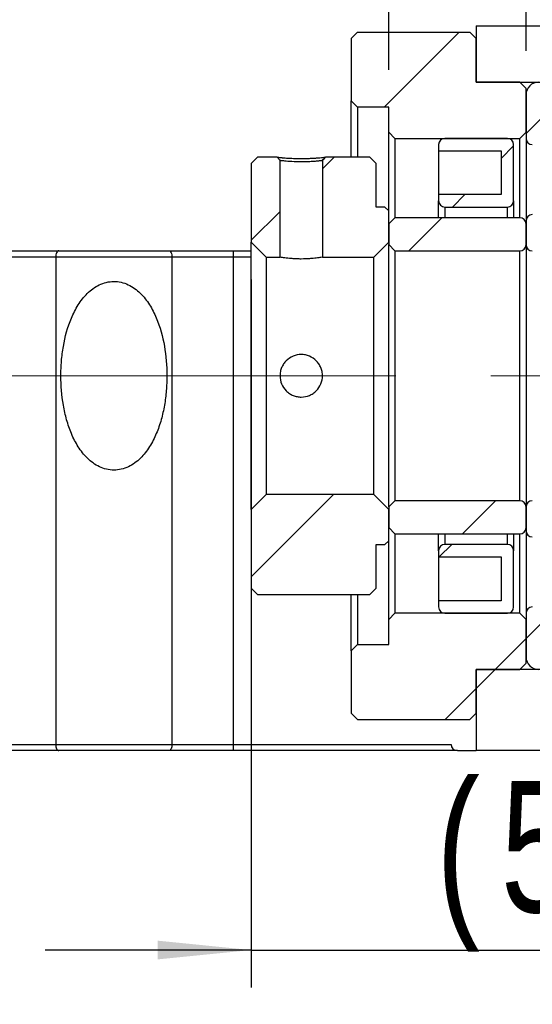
# Model space of a CAD drawing. Header units: millimetres. Extents: x 55 to 273, y 20 to 196.
# Tile 4 of 10: x 206 to 220, y 39 to 65. Entities that reach past the tile are written whole.
import ezdxf

# ---------------------------------------------------------------- set-up
doc = ezdxf.new("R2010")
doc.units = ezdxf.units.MM
doc.linetypes.add('CENTERX2', pattern=[20.32, 12.7, -2.54, 2.54, -2.54])
doc.layers.add('FORMAT', color=7, linetype='Continuous')
doc.styles.add('SLDTEXTSTYLE0', font='TXT', dxfattribs={"width": 0.75})
doc.dimstyles.new('SLDDIMSTYLE2', dxfattribs={"dimtxt": 3.5, "dimasz": 2.5, "dimexe": 0, "dimexo": 0.0625, "dimgap": 0.875, "dimtad": 1, "dimlfac": 3, "dimrnd": 1e-09, "dimzin": 12, "dimdsep": 46, "dimtxsty": 'SLDTEXTSTYLE0', "dimsah": 1, "dimcen": 0.09, "dimadec": 0, "dimazin": 3, "dimtfac": 1, "dimtofl": 0, "dimtmove": 0, "dimatfit": 3, "dimfxl": 1, "dimfrac": 2, "dimtolj": 1, "dimtzin": 12, "dimarcsym": 0})
doc.dimstyles.new('SLDDIMSTYLE3', dxfattribs={"dimtxt": 3.5, "dimasz": 2.5, "dimexe": 0, "dimexo": 0.0625, "dimgap": 0.875, "dimtad": 1, "dimlfac": 3, "dimrnd": 1e-09, "dimzin": 12, "dimdsep": 46, "dimtxsty": 'SLDTEXTSTYLE0', "dimsah": 1, "dimcen": 0.09, "dimadec": 0, "dimazin": 3, "dimtfac": 1, "dimtmove": 0, "dimatfit": 0, "dimfxl": 1, "dimfrac": 2, "dimtolj": 1, "dimtzin": 12, "dimarcsym": 0})

# ---------------------------------------------------------------- blocks, each defined once
blk = doc.blocks.new('_D_11')
at = {"layer": 'FORMAT', "color": 7}
for p, q in [((231.68, 44.895), (231.68, 32.718)), ((190.347, 38.062), (190.347, 32.718)), ((190.347, 33.718), (231.68, 33.718))]:
    blk.add_line(p, q, dxfattribs=at)
for points in [[(190.347, 33.718), (192.847, 33.468), (192.847, 33.968)], [(231.68, 33.718), (229.18, 33.968), (229.18, 33.468)]]:
    blk.add_solid(points, dxfattribs=at)
at = {"layer": 'FORMAT', "color": 7, "insert": (206.852, 38.229), "char_height": 3.5, "attachment_point": 1, "style": 'SLDTEXTSTYLE0'}
blk.add_mtext('124', dxfattribs=at)
blk = doc.blocks.new('_D_12')
at = {"layer": 'FORMAT', "color": 7}
for p, q in [((212.013, 58.295), (212.013, 39.409)), ((228.68, 46.895), (228.68, 39.409)), ((212.013, 40.409), (206.513, 40.409)), ((212.013, 40.409), (228.68, 40.409)), ((228.68, 40.409), (234.18, 40.409))]:
    blk.add_line(p, q, dxfattribs=at)
for points in [[(212.013, 40.409), (209.513, 40.659), (209.513, 40.159)], [(228.68, 40.409), (231.18, 40.159), (231.18, 40.659)]]:
    blk.add_solid(points, dxfattribs=at)
at = {"layer": 'FORMAT', "color": 7, "char_height": 3.5, "attachment_point": 1, "style": 'SLDTEXTSTYLE0'}
for s, insert in [('(', (216.948, 44.921)), (')', (223.842, 44.921)), ('50', (218.669, 44.921))]:
    blk.add_mtext(s, dxfattribs=dict(at, insert=insert))
blk = doc.blocks.new('_D_14')
at = {"layer": 'FORMAT', "color": 7}
for p, q in [((215.68, 63.895), (215.68, 68.658)), ((219.347, 64.395), (219.347, 68.658)), ((215.68, 67.658), (210.18, 67.658)), ((215.68, 67.658), (219.347, 67.658)), ((219.347, 67.658), (224.847, 67.658))]:
    blk.add_line(p, q, dxfattribs=at)
for points in [[(215.68, 67.658), (213.18, 67.908), (213.18, 67.408)], [(219.347, 67.658), (221.847, 67.408), (221.847, 67.908)]]:
    blk.add_solid(points, dxfattribs=at)
at = {"layer": 'FORMAT', "color": 7, "insert": (215.021, 72.17), "char_height": 3.5, "attachment_point": 1, "style": 'SLDTEXTSTYLE0'}
blk.add_mtext('11', dxfattribs=at)

msp = doc.modelspace()

# ---------------------------------------------------------------- hatches: boundary and pattern name
at = {"layer": 'FORMAT', "linetype": 'Continuous', "lineweight": 18}
h = msp.add_hatch(dxfattribs=at)
h.set_pattern_fill('ANSI31', color=256, style=0)
h.paths.add_polyline_path([(215.68, 62.2283), (215.8467, 62.0616), (219.18, 62.0616), (219.3467, 62.2283), (219.3467, 63.3949), (219.18, 63.5616), (218.0133, 63.5616), (218.0133, 64.7283), (217.8467, 64.8949), (214.8467, 64.8949), (214.68, 64.7283), (214.68, 63.0616), (214.8467, 62.8949), (215.68, 62.8949)], flags=0)
h = msp.add_hatch(dxfattribs=at)
h.set_pattern_fill('ANSI31', color=256, style=0)
edge = h.paths.add_edge_path(flags=0)
edge.add_line((231.68, 62.2283), (231.68, 65.0616))
edge.add_line((231.68, 65.0616), (218.0133, 65.0616))
edge.add_line((218.0133, 65.0616), (218.0133, 63.5616))
edge.add_line((218.0133, 63.5616), (228.68, 63.5616))
edge.add_line((228.68, 63.5616), (228.68, 62.0616))
edge.add_line((228.68, 62.0616), (231.5133, 62.0616))
edge.add_arc((231.5133, 62.2283), 0.1667, 270, 360)
h = msp.add_hatch(dxfattribs=at)
h.set_pattern_fill('ANSI31', color=256, style=0)
edge = h.paths.add_edge_path(flags=0)
edge.add_line((224.0133, 62.8116), (224.0133, 63.3949))
edge.add_arc((223.8467, 63.3949), 0.1667, 0, 90)
edge.add_line((223.8467, 63.5616), (219.68, 63.5616))
edge.add_arc((219.68, 63.2283), 0.3333, 90, 180)
edge.add_line((219.3467, 63.2283), (219.3467, 62.0616))
edge.add_arc((219.5133, 62.0616), 0.1667, 180, 270)
edge.add_line((219.5133, 61.8949), (220.4608, 61.8949))
edge.add_arc((220.4608, 61.9616), 0.0667, 270, 331.33026)
edge.add_arc((221.68, 61.2949), 1.3229, 81.66529, 151.33026, ccw=False)
edge.add_arc((221.8814, 62.6698), 0.0667, 261.66529, 273)
edge.add_line((221.8849, 62.6033), (222.68, 62.6449))
edge.add_line((222.68, 62.6449), (223.8467, 62.6449))
edge.add_arc((223.8467, 62.8116), 0.1667, 270, 360)
h = msp.add_hatch(dxfattribs=at)
h.set_pattern_fill('ANSI31', color=256, style=0)
edge = h.paths.add_edge_path(flags=0)
edge.add_line((218.68, 61.7283), (218.68, 60.5616))
edge.add_line((218.68, 60.5616), (217.0133, 60.5616))
edge.add_line((217.0133, 60.5616), (217.0133, 60.3949))
edge.add_arc((217.18, 60.3949), 0.1667, 180, 270)
edge.add_line((217.18, 60.2283), (218.8467, 60.2283))
edge.add_arc((218.8467, 60.3949), 0.1667, 270, 360)
edge.add_line((219.0133, 60.3949), (219.0133, 61.8949))
edge.add_arc((218.8467, 61.8949), 0.1667, 0, 90)
edge.add_line((218.8467, 62.0616), (217.18, 62.0616))
edge.add_arc((217.18, 61.8949), 0.1667, 90, 180)
edge.add_line((217.0133, 61.8949), (217.0133, 61.7283))
edge.add_line((217.0133, 61.7283), (218.68, 61.7283))
h = msp.add_hatch(dxfattribs=at)
h.set_pattern_fill('ANSI31', color=256, style=0)
h.paths.add_polyline_path([(212.0133, 59.2949), (212.4133, 58.8949), (212.78, 58.8949), (212.78, 61.4706), (212.6998, 61.5616), (212.18, 61.5616), (212.0133, 61.3949)], flags=0)
h = msp.add_hatch(dxfattribs=at)
h.set_pattern_fill('ANSI31', color=256, style=0)
edge = h.paths.add_edge_path(flags=0)
edge.add_line((215.28, 58.8949), (215.68, 59.2949))
edge.add_line((215.68, 59.2949), (215.68, 60.1283))
edge.add_line((215.68, 60.1283), (215.58, 60.2283))
edge.add_line((215.58, 60.2283), (215.3467, 60.2283))
edge.add_line((215.3467, 60.2283), (215.3467, 61.3949))
edge.add_line((215.3467, 61.3949), (215.18, 61.5616))
edge.add_line((215.18, 61.5616), (213.9935, 61.5616))
edge.add_line((213.9935, 61.5616), (213.9133, 61.4706))
edge.add_line((213.9133, 61.4706), (213.9133, 58.8949))
edge.add_line((213.9133, 58.8949), (215.28, 58.8949))
h = msp.add_hatch(dxfattribs=at)
h.set_pattern_fill('ANSI31', color=256, style=0)
edge = h.paths.add_edge_path(flags=0)
edge.add_line((219.3467, 59.8616), (219.3467, 59.2283))
edge.add_arc((219.5133, 59.2283), 0.1667, 180, 270)
edge.add_line((219.5133, 59.0616), (223.68, 59.0616))
edge.add_arc((223.68, 59.3949), 0.3333, 270, 360)
edge.add_line((224.0133, 59.3949), (224.0133, 60.5616))
edge.add_arc((223.8467, 60.5616), 0.1667, 360, 450)
edge.add_line((223.8467, 60.7283), (222.9169, 60.7283))
edge.add_arc((222.9169, 60.6616), 0.0667, 90, 152.88538)
edge.add_arc((221.68, 61.2949), 1.3229, 253.64191, 332.88538, ccw=False)
edge.add_arc((221.2886, 59.9616), 0.0667, 73.64191, 90)
edge.add_line((221.2886, 60.0283), (219.5133, 60.0283))
edge.add_arc((219.5133, 59.8616), 0.1667, 90, 180)
h = msp.add_hatch(dxfattribs=at)
h.set_pattern_fill('ANSI31', color=256, style=0)
edge = h.paths.add_edge_path(flags=0)
edge.add_line((215.68, 59.2283), (215.8467, 59.0616))
edge.add_line((215.8467, 59.0616), (219.18, 59.0616))
edge.add_arc((219.18, 59.2283), 0.1667, 270, 360)
edge.add_line((219.3467, 59.2283), (219.3467, 59.7783))
edge.add_arc((219.18, 59.7783), 0.1667, 0, 90)
edge.add_line((219.18, 59.9449), (215.8467, 59.9449))
edge.add_line((215.8467, 59.9449), (215.68, 59.7783))
edge.add_line((215.68, 59.7783), (215.68, 59.2283))
h = msp.add_hatch(dxfattribs=at)
h.set_pattern_fill('ANSI31', color=256, style=0)
h.paths.add_polyline_path([(215.58, 51.2283), (215.68, 51.3283), (215.68, 52.1616), (215.28, 52.5616), (212.4133, 52.5616), (212.0133, 52.1616), (212.0133, 50.0616), (212.18, 49.8949), (215.18, 49.8949), (215.3467, 50.0616), (215.3467, 51.2283)], flags=0)
h = msp.add_hatch(dxfattribs=at)
h.set_pattern_fill('ANSI31', color=256, style=0)
edge = h.paths.add_edge_path(flags=0)
edge.add_line((215.8467, 52.3949), (215.68, 52.2283))
edge.add_line((215.68, 52.2283), (215.68, 51.6783))
edge.add_line((215.68, 51.6783), (215.8467, 51.5116))
edge.add_line((215.8467, 51.5116), (219.18, 51.5116))
edge.add_arc((219.18, 51.6783), 0.1667, 270, 360)
edge.add_line((219.3467, 51.6783), (219.3467, 52.2283))
edge.add_arc((219.18, 52.2283), 0.1667, 0, 90)
edge.add_line((219.18, 52.3949), (215.8467, 52.3949))
h = msp.add_hatch(dxfattribs=at)
h.set_pattern_fill('ANSI31', color=256, style=0)
edge = h.paths.add_edge_path(flags=0)
edge.add_line((223.68, 52.3949), (219.5133, 52.3949))
edge.add_arc((219.5133, 52.2283), 0.1667, 90, 180)
edge.add_line((219.3467, 52.2283), (219.3467, 51.5949))
edge.add_arc((219.5133, 51.5949), 0.1667, 180, 270)
edge.add_line((219.5133, 51.4283), (221.2886, 51.4283))
edge.add_arc((221.2886, 51.4949), 0.0667, 270, 286.35809)
edge.add_arc((221.68, 50.1616), 1.3229, 27.11462, 106.35809, ccw=False)
edge.add_arc((222.9169, 50.7949), 0.0667, 207.11462, 270)
edge.add_line((222.9169, 50.7283), (223.8467, 50.7283))
edge.add_arc((223.8467, 50.8949), 0.1667, 270, 360)
edge.add_line((224.0133, 50.8949), (224.0133, 52.0616))
edge.add_arc((223.68, 52.0616), 0.3333, 360, 450)
h = msp.add_hatch(dxfattribs=at)
h.set_pattern_fill('ANSI31', color=256, style=0)
edge = h.paths.add_edge_path(flags=0)
edge.add_line((217.0133, 51.0616), (217.0133, 50.8949))
edge.add_line((217.0133, 50.8949), (218.68, 50.8949))
edge.add_line((218.68, 50.8949), (218.68, 49.7283))
edge.add_line((218.68, 49.7283), (217.0133, 49.7283))
edge.add_line((217.0133, 49.7283), (217.0133, 49.5616))
edge.add_arc((217.18, 49.5616), 0.1667, 180, 270)
edge.add_line((217.18, 49.3949), (218.8467, 49.3949))
edge.add_arc((218.8467, 49.5616), 0.1667, 270, 360)
edge.add_line((219.0133, 49.5616), (219.0133, 51.0616))
edge.add_arc((218.8467, 51.0616), 0.1667, 0, 90)
edge.add_line((218.8467, 51.2283), (217.18, 51.2283))
edge.add_arc((217.18, 51.0616), 0.1667, 90, 180)
h = msp.add_hatch(dxfattribs=at)
h.set_pattern_fill('ANSI31', color=256, style=0)
h.paths.add_polyline_path([(215.8467, 49.3949), (215.68, 49.2283), (215.68, 48.5616), (214.8467, 48.5616), (214.68, 48.3949), (214.68, 46.7283), (214.8467, 46.5616), (217.8467, 46.5616), (218.0133, 46.7283), (218.0133, 47.8949), (219.18, 47.8949), (219.3467, 48.0616), (219.3467, 49.2283), (219.18, 49.3949)], flags=0)
h = msp.add_hatch(dxfattribs=at)
h.set_pattern_fill('ANSI31', color=256, style=0)
edge = h.paths.add_edge_path(flags=0)
edge.add_line((231.68, 45.8949), (231.68, 49.2283))
edge.add_arc((231.5133, 49.2283), 0.1667, 0, 90)
edge.add_line((231.5133, 49.3949), (228.68, 49.3949))
edge.add_line((228.68, 49.3949), (228.68, 47.8949))
edge.add_line((228.68, 47.8949), (218.0133, 47.8949))
edge.add_line((218.0133, 47.8949), (218.0133, 45.7283))
edge.add_line((218.0133, 45.7283), (231.5133, 45.7283))
edge.add_arc((231.5133, 45.8949), 0.1667, 270, 360)
h = msp.add_hatch(dxfattribs=at)
h.set_pattern_fill('ANSI31', color=256, style=0)
edge = h.paths.add_edge_path(flags=0)
edge.add_line((219.68, 47.8949), (223.8467, 47.8949))
edge.add_arc((223.8467, 48.0616), 0.1667, 270, 360)
edge.add_line((224.0133, 48.0616), (224.0133, 48.6449))
edge.add_arc((223.8467, 48.6449), 0.1667, 0, 90)
edge.add_line((223.8467, 48.8116), (222.68, 48.8116))
edge.add_line((222.68, 48.8116), (221.8849, 48.8533))
edge.add_arc((221.8814, 48.7867), 0.0667, 87, 98.33471)
edge.add_arc((221.68, 50.1616), 1.3229, 208.66974, 278.33471, ccw=False)
edge.add_arc((220.4608, 49.4949), 0.0667, 28.66974, 90)
edge.add_line((220.4608, 49.5616), (219.5133, 49.5616))
edge.add_arc((219.5133, 49.3949), 0.1667, 90, 180)
edge.add_line((219.3467, 49.3949), (219.3467, 48.2283))
edge.add_arc((219.68, 48.2283), 0.3333, 180, 270)

# ---------------------------------------------------------------- linework, layer by layer
at = {"color": 7, "linetype": 'Continuous', "lineweight": 25}
for p, q in [((214.68, 64.7283), (214.8467, 64.8949)), ((214.8467, 64.8949), (217.8467, 64.8949)), ((217.8467, 64.8949), (218.0133, 64.7283)), ((218.0133, 65.0616), (218.0133, 63.5616)), ((218.0133, 65.0616), (231.68, 65.0616)), ((214.68, 64.7283), (214.68, 63.0616)), ((218.0133, 63.5616), (218.0133, 64.7283)), ((218.0133, 63.5616), (228.68, 63.5616)), ((219.18, 63.5616), (218.0133, 63.5616)), ((219.18, 63.5616), (219.3467, 63.3949)), ((219.3467, 62.2283), (219.3467, 63.3949)), ((214.8467, 62.8949), (214.68, 63.0616)), ((214.68, 61.5616), (214.68, 63.0616)), ((219.3467, 63.2283), (219.3467, 62.0616)), ((215.68, 62.8949), (214.8467, 62.8949)), ((214.8467, 62.8949), (214.8467, 61.5616)), ((215.68, 62.2283), (215.68, 62.8949)), ((215.8467, 62.0616), (215.68, 62.2283)), ((215.68, 60.1283), (215.68, 62.2283)), ((215.8467, 62.0616), (219.18, 62.0616)), ((215.8467, 62.0616), (215.8467, 59.9449)), ((218.8467, 62.0616), (217.18, 62.0616)), ((219.3467, 62.2283), (219.18, 62.0616)), ((219.18, 59.9449), (219.18, 62.0616)), ((219.3467, 62.0616), (219.3467, 59.8616)), ((217.0133, 61.8949), (217.0133, 61.7283)), ((217.0133, 61.7283), (218.68, 61.7283)), ((217.0133, 61.7283), (217.0133, 60.5616)), ((218.68, 61.7283), (218.68, 60.5616)), ((219.0133, 60.3949), (219.0133, 61.8949)), ((212.0133, 61.3949), (212.18, 61.5616)), ((212.6998, 61.5616), (212.18, 61.5616)), ((212.6998, 61.5616), (212.78, 61.4706)), ((212.78, 58.8949), (212.78, 61.4706)), ((213.9133, 61.4706), (213.9133, 58.8949)), ((215.18, 61.5616), (213.9935, 61.5616)), ((215.18, 61.5616), (215.3467, 61.3949)), ((212.0133, 61.3949), (212.0133, 59.2949)), ((215.3467, 60.2283), (215.3467, 61.3949)), ((217.0133, 60.5616), (217.0133, 60.3949)), ((218.68, 60.5616), (217.0133, 60.5616)), ((215.58, 60.2283), (215.3467, 60.2283)), ((215.58, 60.2283), (215.68, 60.1283)), ((217.0133, 59.9449), (217.0133, 60.3949)), ((217.18, 60.2283), (218.8467, 60.2283)), ((219.0133, 60.3949), (219.0133, 59.9449)), ((215.68, 59.2949), (215.68, 60.1283)), ((215.68, 59.7783), (215.8467, 59.9449)), ((219.18, 59.9449), (215.8467, 59.9449)), ((215.68, 59.7783), (215.68, 59.2283)), ((219.3467, 59.8616), (219.3467, 59.2283)), ((219.3467, 59.2283), (219.3467, 59.7783)), ((212.4133, 58.8949), (212.0133, 59.2949)), ((212.0133, 52.1616), (212.0133, 59.2949)), ((215.68, 59.2949), (215.28, 58.8949)), ((215.8467, 59.0616), (215.68, 59.2283)), ((215.68, 52.2283), (215.68, 59.2283)), ((219.3467, 59.2283), (219.3467, 52.2283)), ((205.1625, 59.0616), (206.8771, 59.0616)), ((206.7954, 58.8949), (205.1625, 58.8949)), ((209.8979, 58.8949), (206.7954, 58.8949)), ((206.7954, 58.8949), (206.7954, 45.8949)), ((206.8771, 59.0616), (209.8163, 59.0616)), ((209.8163, 59.0616), (211.5308, 59.0616)), ((209.8979, 45.8949), (209.8979, 58.8949)), ((211.5308, 58.8949), (209.8979, 58.8949)), ((211.5308, 59.0616), (211.5308, 58.8949)), ((211.5308, 59.0616), (212.0133, 59.0616)), ((211.5308, 58.8949), (211.5308, 45.8949)), ((212.4133, 58.8949), (212.78, 58.8949)), ((212.4133, 58.8949), (212.4133, 52.5616)), ((213.9133, 58.8949), (215.28, 58.8949)), ((215.28, 52.5616), (215.28, 58.8949)), ((215.8467, 59.0616), (219.18, 59.0616)), ((215.8467, 59.0616), (215.8467, 52.3949)), ((219.18, 52.3949), (219.18, 59.0616)), ((212.0133, 52.1616), (212.4133, 52.5616)), ((215.28, 52.5616), (212.4133, 52.5616)), ((215.28, 52.5616), (215.68, 52.1616)), ((215.68, 52.2283), (215.8467, 52.3949)), ((219.18, 52.3949), (215.8467, 52.3949)), ((212.0133, 52.1616), (212.0133, 50.0616)), ((215.68, 52.2283), (215.68, 51.6783)), ((215.68, 51.3283), (215.68, 52.1616)), ((219.3467, 51.6783), (219.3467, 52.2283)), ((219.3467, 52.2283), (219.3467, 51.5949)), ((215.8467, 51.5116), (215.68, 51.6783)), ((215.8467, 51.5116), (219.18, 51.5116)), ((215.8467, 51.5116), (215.8467, 49.3949)), ((217.0133, 51.0616), (217.0133, 51.5116)), ((219.0133, 51.5116), (219.0133, 51.0616)), ((219.18, 49.3949), (219.18, 51.5116)), ((219.3467, 51.5949), (219.3467, 49.3949)), ((215.3467, 51.2283), (215.58, 51.2283)), ((215.3467, 50.0616), (215.3467, 51.2283)), ((215.68, 51.3283), (215.58, 51.2283)), ((215.68, 49.2283), (215.68, 51.3283)), ((218.8467, 51.2283), (217.18, 51.2283)), ((217.0133, 51.0616), (217.0133, 50.8949)), ((219.0133, 49.5616), (219.0133, 51.0616)), ((217.0133, 50.8949), (218.68, 50.8949)), ((217.0133, 50.8949), (217.0133, 49.7283)), ((218.68, 50.8949), (218.68, 49.7283)), ((212.18, 49.8949), (212.0133, 50.0616)), ((215.3467, 50.0616), (215.18, 49.8949)), ((212.18, 49.8949), (215.18, 49.8949)), ((214.68, 48.3949), (214.68, 49.8949)), ((214.8467, 49.8949), (214.8467, 48.5616)), ((217.0133, 49.7283), (217.0133, 49.5616)), ((218.68, 49.7283), (217.0133, 49.7283)), ((215.68, 49.2283), (215.8467, 49.3949)), ((219.18, 49.3949), (215.8467, 49.3949)), ((217.18, 49.3949), (218.8467, 49.3949)), ((219.18, 49.3949), (219.3467, 49.2283)), ((219.3467, 49.3949), (219.3467, 48.2283)), ((215.68, 48.5616), (215.68, 49.2283)), ((219.3467, 48.0616), (219.3467, 49.2283)), ((214.68, 48.3949), (214.8467, 48.5616)), ((214.68, 48.3949), (214.68, 46.7283)), ((214.8467, 48.5616), (215.68, 48.5616)), ((218.0133, 47.8949), (218.0133, 45.7283)), ((228.68, 47.8949), (218.0133, 47.8949)), ((218.0133, 47.8949), (219.18, 47.8949)), ((218.0133, 46.7283), (218.0133, 47.8949)), ((219.3467, 48.0616), (219.18, 47.8949)), ((214.8467, 46.5616), (214.68, 46.7283)), ((214.8467, 46.5616), (217.8467, 46.5616)), ((218.0133, 46.7283), (217.8467, 46.5616)), ((205.1625, 45.8949), (206.7954, 45.8949)), ((206.8771, 45.7283), (205.1625, 45.7283)), ((206.7954, 45.8949), (209.8979, 45.8949)), ((209.8163, 45.7283), (206.8771, 45.7283)), ((211.5308, 45.7283), (209.8163, 45.7283)), ((209.8979, 45.8949), (211.5308, 45.8949)), ((211.5308, 45.8949), (211.5308, 45.7283)), ((211.5308, 45.8949), (217.3467, 45.8949)), ((217.5133, 45.7283), (211.5308, 45.7283)), ((217.5133, 45.7283), (218.0133, 45.7283)), ((231.5133, 45.7283), (218.0133, 45.7283))]:
    msp.add_line(p, q, dxfattribs=at)
at = {"color": 8, "linetype": 'Continuous', "lineweight": 25}
for p, q in [((217.18, 60.2283), (217.18, 59.9449)), ((218.8467, 59.9449), (218.8467, 60.2283)), ((212.0133, 58.8949), (211.5308, 58.8949)), ((217.18, 51.5116), (217.18, 51.2283)), ((218.8467, 51.2283), (218.8467, 51.5116))]:
    msp.add_line(p, q, dxfattribs=at)
at = {"color": 7, "linetype": 'Continuous', "lineweight": 25, "flags": 128}
for points in [[(213.9133, 61.4706), (213.9348, 61.4949), (213.9562, 61.5192), (213.9935, 61.5616)], [(206.8771, 59.0616), (206.8611, 59.0584), (206.8458, 59.0489), (206.8317, 59.0335), (206.8193, 59.0128), (206.8092, 58.9875), (206.8016, 58.9587), (206.797, 58.9274), (206.7954, 58.8949)], [(209.8163, 59.0616), (209.8322, 59.0584), (209.8475, 59.0489), (209.8616, 59.0335), (209.874, 59.0128), (209.8842, 58.9875), (209.8917, 58.9587), (209.8964, 58.9274), (209.8979, 58.8949)], [(206.7954, 45.8949), (206.797, 45.8624), (206.8016, 45.8311), (206.8092, 45.8023), (206.8193, 45.7771), (206.8317, 45.7563), (206.8458, 45.7409), (206.8611, 45.7315), (206.8771, 45.7283)], [(209.8979, 45.8949), (209.8964, 45.8624), (209.8917, 45.8311), (209.8842, 45.8023), (209.874, 45.7771), (209.8616, 45.7563), (209.8475, 45.7409), (209.8322, 45.7315), (209.8163, 45.7283)]]:
    msp.add_lwpolyline(points, dxfattribs=at)
at = {"color": 7, "linetype": 'Continuous', "lineweight": 25}
for centre, radius, start, end in [((219.68, 63.2283), 0.3333, 90, 180), ((217.18, 61.8949), 0.1667, 90, 180), ((218.8467, 61.8949), 0.1667, 0, 90), ((219.5133, 62.0616), 0.1667, 180, 270), ((217.18, 60.3949), 0.1667, 180, 270), ((218.8467, 60.3949), 0.1667, 270, 0), ((219.18, 59.7783), 0.1667, 0, 90), ((219.5133, 59.8616), 0.1667, 90, 180), ((219.18, 59.2283), 0.1667, 270, 0), ((219.5133, 59.2283), 0.1667, 180, 270), ((219.18, 52.2283), 0.1667, 0, 90), ((219.5133, 52.2283), 0.1667, 90, 180), ((219.18, 51.6783), 0.1667, 270, 0), ((219.5133, 51.5949), 0.1667, 180, 270), ((217.18, 51.0616), 0.1667, 90, 180), ((218.8467, 51.0616), 0.1667, 0, 90), ((217.18, 49.5616), 0.1667, 180, 270), ((218.8467, 49.5616), 0.1667, 270, 0), ((219.5133, 49.3949), 0.1667, 90, 180), ((219.68, 48.2283), 0.3333, 180, 270), ((217.5133, 45.8949), 0.1667, 180, 270)]:
    msp.add_arc(centre, radius, start, end, dxfattribs=at)
for points, knots in [([(212.6998, 61.5616), (212.7001, 61.5616), (212.7007, 61.5615), (212.7056, 61.5609), (212.7134, 61.5599), (212.7244, 61.5586), (212.7386, 61.5571), (212.7558, 61.5552), (212.7762, 61.5531), (212.7998, 61.5509), (212.8265, 61.5484), (212.8563, 61.5458), (212.9169, 61.5407), (213.0182, 61.5332), (213.1767, 61.526), (213.3317, 61.5238), (213.4736, 61.5254), (213.5956, 61.5297), (213.7086, 61.5358), (213.807, 61.543), (213.8877, 61.5503), (213.9407, 61.5559), (213.9728, 61.5593), (213.9903, 61.5612), (213.9925, 61.5615), (213.9935, 61.5616)], [0, 0, 0, 0, 0.0238669, 0.0471946, 0.0700901, 0.0926666, 0.115042, 0.1373376, 0.1596759, 0.1821787, 0.2049652, 0.2281501, 0.2518426, 0.3360307, 0.4168564, 0.5005139, 0.5619673, 0.6244186, 0.6868234, 0.7488138, 0.8109637, 0.8742033, 0.9165657, 0.9582633, 1, 1, 1, 1]), ([(213.9133, 61.4706), (213.913, 61.4705), (213.9123, 61.4704), (213.9065, 61.4694), (213.8963, 61.468), (213.8805, 61.466), (213.8584, 61.4634), (213.8292, 61.4603), (213.7924, 61.4566), (213.725, 61.45), (213.6189, 61.442), (213.4784, 61.4358), (213.3233, 61.4328), (213.1338, 61.4382), (212.9738, 61.4492), (212.8773, 61.4589), (212.8292, 61.464), (212.7991, 61.4677), (212.7827, 61.4701), (212.7809, 61.4704), (212.78, 61.4706)], [0, 0, 0, 0, 0.0245742, 0.0510773, 0.0795122, 0.1098811, 0.1421858, 0.1764277, 0.212608, 0.2507274, 0.3479075, 0.4311634, 0.5004917, 0.6094631, 0.7495305, 0.809577, 0.8646436, 0.9147327, 0.9598489, 1, 1, 1, 1]), ([(213.9133, 58.8949), (213.9133, 58.8949), (213.8984, 58.8922), (213.8419, 58.8828), (213.7998, 58.8762), (213.7215, 58.8662), (213.6924, 58.8628), (213.631, 58.8566), (213.5985, 58.8538), (213.4955, 58.8466), (213.4219, 58.8438), (213.3096, 58.8438), (213.2727, 58.8445), (213.2001, 58.847), (213.164, 58.849), (213.0955, 58.8537), (213.063, 58.8565), (213.0014, 58.8627), (212.9723, 58.8661), (212.8941, 58.8761), (212.8518, 58.8827), (212.7951, 58.8921), (212.78, 58.8949), (212.78, 58.8949)], [0, 0, 0, 0, 0.125, 0.125, 0.25, 0.25, 0.3125, 0.3125, 0.375, 0.375, 0.5, 0.5, 0.5625, 0.5625, 0.625, 0.625, 0.6875, 0.6875, 0.75, 0.75, 0.875, 0.875, 1, 1, 1, 1]), ([(208.3467, 53.2116), (208.4142, 53.2116), (208.4802, 53.2196), (208.6096, 53.25), (208.6733, 53.2728), (208.7932, 53.3296), (208.8502, 53.3639), (208.9579, 53.4416), (209.0078, 53.4844), (209.1478, 53.6219), (209.2293, 53.7271), (209.3692, 53.9484), (209.4282, 54.0648), (209.5301, 54.3062), (209.5731, 54.432), (209.6442, 54.6853), (209.6725, 54.8133), (209.7173, 55.0718), (209.7337, 55.2023), (209.7556, 55.4654), (209.761, 55.5988), (209.7607, 55.9964), (209.7394, 56.2585), (209.6492, 56.7765), (209.5796, 57.0343), (209.4261, 57.3961), (209.3659, 57.5141), (209.2252, 57.7351), (209.1451, 57.838), (209.0034, 57.9761), (208.9528, 58.019), (208.8458, 58.0954), (208.7891, 58.1292), (208.668, 58.1859), (208.6055, 58.2078), (208.4761, 58.2376), (208.4085, 58.2452), (208.2757, 58.2445), (208.2097, 58.2364), (208.079, 58.2051), (208.0167, 58.1824), (207.897, 58.1251), (207.8397, 58.0904), (207.7333, 58.0132), (207.6837, 57.9705), (207.5902, 57.8783), (207.5462, 57.8286), (207.4652, 57.7256), (207.4278, 57.6722), (207.3235, 57.5069), (207.2641, 57.3896), (207.1109, 57.0256), (207.0433, 56.7731), (206.9759, 56.3841), (206.9594, 56.252), (206.9376, 55.9885), (206.9324, 55.857), (206.9326, 55.4633), (206.9534, 55.2018), (207.0212, 54.8114), (207.05, 54.6818), (207.1212, 54.4291), (207.1636, 54.3053), (207.2656, 54.0639), (207.3256, 53.9458), (207.4304, 53.7805), (207.4679, 53.7271), (207.5491, 53.6246), (207.593, 53.5751), (207.6869, 53.4831), (207.7368, 53.4406), (207.8433, 53.3638), (207.9007, 53.3293), (208.0203, 53.2727), (208.0825, 53.2504), (208.2123, 53.2197), (208.2792, 53.2116), (208.3467, 53.2116)], [0, 0, 0, 0, 0.015625, 0.015625, 0.03125, 0.03125, 0.046875, 0.046875, 0.0625, 0.0625, 0.09375, 0.09375, 0.125, 0.125, 0.15625, 0.15625, 0.1875, 0.1875, 0.21875, 0.21875, 0.25, 0.25, 0.3125, 0.3125, 0.375, 0.375, 0.40625, 0.40625, 0.4375, 0.4375, 0.453125, 0.453125, 0.46875, 0.46875, 0.484375, 0.484375, 0.5, 0.5, 0.515625, 0.515625, 0.53125, 0.53125, 0.546875, 0.546875, 0.5625, 0.5625, 0.578125, 0.578125, 0.59375, 0.59375, 0.625, 0.625, 0.6875, 0.6875, 0.71875, 0.71875, 0.75, 0.75, 0.8125, 0.8125, 0.84375, 0.84375, 0.875, 0.875, 0.90625, 0.90625, 0.921875, 0.921875, 0.9375, 0.9375, 0.953125, 0.953125, 0.96875, 0.96875, 0.984375, 0.984375, 1, 1, 1, 1]), ([(212.78, 55.7283), (212.78, 55.7658), (212.7837, 55.8026), (212.7981, 55.8752), (212.8091, 55.9112), (212.8375, 55.9798), (212.8549, 56.0123), (212.8961, 56.0739), (212.92, 56.1029), (212.9982, 56.1812), (213.0613, 56.2233), (213.1976, 56.2799), (213.2723, 56.2949), (213.3834, 56.2949), (213.421, 56.2912), (213.4937, 56.2768), (213.5291, 56.266), (213.6322, 56.2234), (213.6945, 56.1818), (213.7736, 56.1027), (213.797, 56.0742), (213.8381, 56.0129), (213.8558, 55.9797), (213.8843, 55.9112), (213.895, 55.8759), (213.9096, 55.8031), (213.9133, 55.7655), (213.9134, 55.6544), (213.8985, 55.5797), (213.842, 55.4433), (213.7999, 55.3802), (213.7216, 55.3018), (213.6925, 55.2779), (213.6312, 55.2368), (213.5987, 55.2193), (213.4956, 55.1765), (213.422, 55.1616), (213.3097, 55.1616), (213.2728, 55.1652), (213.2002, 55.1796), (213.1641, 55.1905), (213.0956, 55.2189), (213.0631, 55.2363), (213.0014, 55.2774), (212.9724, 55.3012), (212.8941, 55.3793), (212.8518, 55.4424), (212.7951, 55.5787), (212.78, 55.6532), (212.78, 55.7283)], [0, 0, 0, 0, 0.03125, 0.03125, 0.0625, 0.0625, 0.09375, 0.09375, 0.125, 0.125, 0.1875, 0.1875, 0.25, 0.25, 0.28125, 0.28125, 0.3125, 0.3125, 0.375, 0.375, 0.40625, 0.40625, 0.4375, 0.4375, 0.46875, 0.46875, 0.5, 0.5, 0.5625, 0.5625, 0.625, 0.625, 0.65625, 0.65625, 0.6875, 0.6875, 0.75, 0.75, 0.78125, 0.78125, 0.8125, 0.8125, 0.84375, 0.84375, 0.875, 0.875, 0.9375, 0.9375, 1, 1, 1, 1])]:
    msp.add_open_spline(points, degree=3, knots=knots, dxfattribs=at)
at = {"layer": 'FORMAT', "color": 7, "linetype": 'CENTERX2', "lineweight": 18}
msp.add_line((182.8467, 55.7283), (235.815, 55.7283), dxfattribs=at)

# ---------------------------------------------------------------- dimensions: what is measured, and where the dimension line sits
at = {"layer": 'FORMAT', "color": 7}
for base, p1, p2, dimstyle, picture, middle in [((219.3467, 67.6582), (215.68, 62.8949), (219.3467, 63.3949), 'SLDDIMSTYLE3', '_D_14', (217.6069, 67.6582)), ((231.68, 33.7177), (190.3467, 39.0616), (231.68, 45.8949), 'SLDDIMSTYLE2', '_D_11', (210.7312, 33.7177))]:
    dim = msp.add_linear_dim(base=base, p1=p1, p2=p2, dimstyle=dimstyle, dxfattribs=at)
    dim.commit()
    dim.dimension.update_dxf_attribs({"geometry": picture, "text_midpoint": middle, "dimtype": 160})
dim = msp.add_linear_dim(base=(228.68, 40.409), p1=(212.0133, 59.2949), p2=(228.68, 47.8949), text='(<>)', dimstyle='SLDDIMSTYLE3', dxfattribs=at)
dim.commit()
dim.dimension.update_dxf_attribs({"geometry": '_D_12', "text_midpoint": (221.2554, 40.409), "dimtype": 160})

doc.saveas('drawing.dxf')
